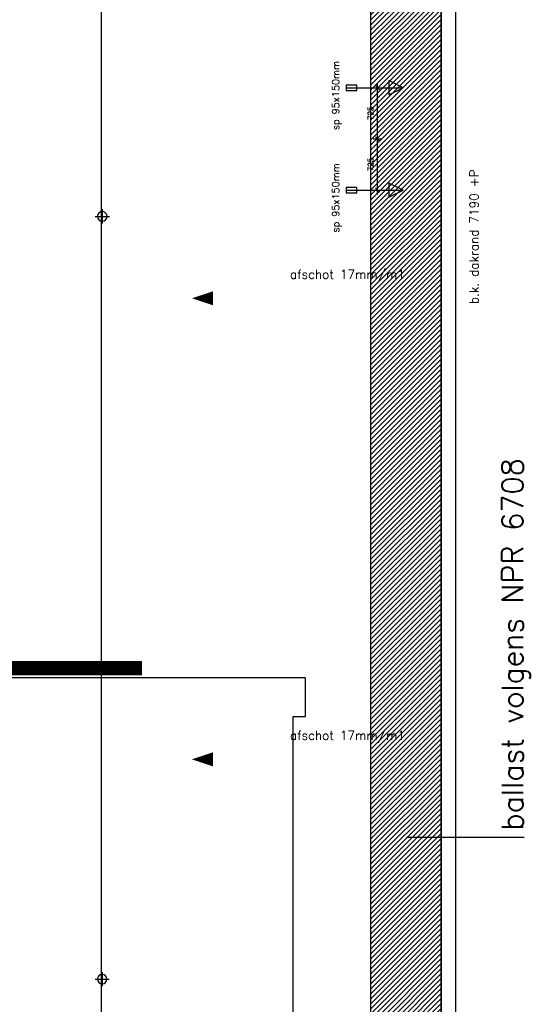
# Model space of a CAD drawing. Extents: x -101594 to 410648, y -2831 to 169921.
# Tile 25 of 31: x 44314 to 51540, y 51894 to 65835. Entities that reach past the tile are written whole.
import ezdxf

# ---------------------------------------------------------------- set-up
doc = ezdxf.new("R2010")
doc.units = 0
doc.header["$LTSCALE"] = 50
doc.header["$MEASUREMENT"] = 0
doc.header["$PDSIZE"] = -1
doc.linetypes.add('HIDDEN2', pattern=[0.1875, 0.125, -0.0625])
doc.layers.get('0').update_dxf_attribs({"linetype": 'CONTINUOUS'})
doc.layers.get('DEFPOINTS').update_dxf_attribs({"linetype": 'CONTINUOUS'})
for name, color, linetype in [('A--01A1_ACEER', 1, 'CONTINUOUS'), ('A--L02-A3-_LOGO', 3, 'CONTINUOUS'), ('A--L21--', 3, 'CONTINUOUS'), ('A--L21A4_BUITENWAND', 4, 'CONTINUOUS'), ('A--L22AC1_BINNENWAND', 1, 'HIDDEN2'), ('A--L27-A2-_DAKEN', 2, 'CONTINUOUS'), ('A--L27A1_DAKEN', 1, 'CONTINUOUS'), ('A--L52--', 7, 'CONTINUOUS'), ('A--L52--_F123-', 7, 'CONTINUOUS'), ('A--M$1A-_F123-', 1, 'CONTINUOUS'), ('A--T$1A-25_TEKST', 2, 'CONTINUOUS'), ('A--T01A-25_TEKST', 2, 'CONTINUOUS')]:
    doc.layers.add(name, color=color, linetype=linetype)
doc.styles.add('ALFA-0_25', font='ROMANS')
doc.styles.add('B-01', font='SIMPLEX.SHX', dxfattribs={"width": 0.8, "height": 4.5})
doc.styles.add('HIEMSTRA', font='romans.shx')
doc.linetypes.add('ZIGZAG', pattern='A,0.0001,-0.2,[131,ltypeshp.shx,S=0.2,R=0,X=-0.2,Y=0],-0.4,[131,ltypeshp.shx,S=0.2,R=180,X=0.2,Y=0],-0.2', length=0.8001)
doc.dimstyles.new('STANDARD$0', dxfattribs={"dimscale": 50, "dimtxt": 2.5, "dimasz": 2, "dimexe": 2, "dimexo": 0, "dimgap": 2, "dimtad": 1, "dimdec": 0, "dimzin": 0, "dimdsep": 46, "dimtxsty": 'ALFA-0_25', "dimblk1": 'OBLIQUE', "dimblk2": 'OBLIQUE', "dimsah": 1, "dimcen": -3, "dimdle": 2, "dimclrd": 1, "dimclre": 1, "dimclrt": 2, "dimadec": 0, "dimazin": 0, "dimtfac": 0.666667, "dimtofl": 0, "dimtmove": 2, "dimatfit": 3, "dimldrblk": 'OBLIQUE', "dimfxl": 1, "dimtvp": 0.833333, "dimtolj": 1, "dimtzin": 0, "dimarcsym": 0})

# ---------------------------------------------------------------- blocks, each defined once
blk = doc.blocks.new('SPUWER01')
at = {"layer": 'A--L27-A2-_DAKEN'}
blk.add_line((-75, 0), (728, 0), dxfattribs=at)
for points in [[(-75, 38), (-75, -38), (75, -38), (75, 38)], [(728, 0), (728, 0), (528, 100), (528, -100)]]:
    blk.add_lwpolyline(points, close=True, dxfattribs=at)
at = {"layer": 'A--T$1A-25_TEKST', "style": 'B-01'}
blk.add_text('sp 95x150mm', height=100, rotation=90.0175, dxfattribs=at).set_placement((-174, -601))
blk = doc.blocks.new('_OBLIQUE')
at = {"color": 0, "linetype": 'ByBlock'}
blk.add_line((-0.5, -0.5), (0.5, 0.5), dxfattribs=at)
blk = doc.blocks.new('*D194')
at = {"layer": 'A--M$1A-_F123-', "color": 1, "lineweight": -2, "transparency": 16777216}
for p, q in [((49317, 64872), (49438, 64872)), ((49378, 64087), (49378, 64932)), ((49317, 64147), (49438, 64147))]:
    blk.add_line(p, q, dxfattribs=at)
at = {"layer": 'DEFPOINTS', "color": 0, "transparency": 16777216}
for p in [(49317, 64872), (49378, 64872), (49317, 64147)]:
    blk.add_point(p, dxfattribs=at)
at = {"layer": 'A--M$1A-_F123-', "color": 1, "lineweight": -2, "transparency": 16777216, "xscale": 60, "yscale": 60, "zscale": 60}
for p, rotation in [((49378, 64872), 90), ((49378, 64147), 270)]:
    blk.add_blockref('_OBLIQUE', p, dxfattribs=dict(at, rotation=rotation))
at = {"layer": 'A--M$1A-_F123-', "color": 2, "transparency": 16777216, "insert": (49280, 64509), "char_height": 75, "attachment_point": 5, "rotation": 90, "style": 'ALFA-0_25'}
blk.add_mtext('\\A1;725', dxfattribs=at)
blk = doc.blocks.new('*D195')
at = {"layer": 'A--M$1A-_F123-', "color": 1, "lineweight": -2, "transparency": 16777216}
for p, q in [((49317, 64147), (49438, 64147)), ((49378, 63362), (49378, 64207)), ((49317, 63422), (49438, 63422))]:
    blk.add_line(p, q, dxfattribs=at)
at = {"layer": 'DEFPOINTS', "color": 0, "transparency": 16777216}
for p in [(49317, 64147), (49378, 64147), (49317, 63422)]:
    blk.add_point(p, dxfattribs=at)
at = {"layer": 'A--M$1A-_F123-', "color": 1, "lineweight": -2, "transparency": 16777216, "xscale": 60, "yscale": 60, "zscale": 60}
for p, rotation in [((49378, 64147), 90), ((49378, 63422), 270)]:
    blk.add_blockref('_OBLIQUE', p, dxfattribs=dict(at, rotation=rotation))
at = {"layer": 'A--M$1A-_F123-', "color": 2, "transparency": 16777216, "insert": (49280, 63784), "char_height": 75, "attachment_point": 5, "rotation": 90, "style": 'ALFA-0_25'}
blk.add_mtext('\\A1;725', dxfattribs=at)
blk = doc.blocks.new('S050003-')
at = {"layer": 'A--L52--_F123-', "color": 1, "linetype": 'Continuous'}
for points in [[(0, 0), (2, 0)], [(1, 1), (1, -1)]]:
    blk.add_lwpolyline(points, dxfattribs=at)
blk.add_lwpolyline([(0.33, 0, 1), (1.67, 0, 1)], format="xyb", close=True, dxfattribs=at)

msp = doc.modelspace()

# ---------------------------------------------------------------- hatches: boundary and pattern name
at = {"layer": 'A--L02-A3-_LOGO'}
h = msp.add_hatch(dxfattribs=at)
h.set_pattern_fill('ALFALINE', color=1, scale=50, style=0)
h.set_pattern_definition([(45, (0, 0), (-35.35534, 35.35534), [])])
h.paths.add_polyline_path([(41672.7, 92453.2), (41671.1, 91421.9), (49280.1, 89388), (49280.1, 45782.5), (50280.1, 45782.5), (50280.1, 90149.3)])

# ---------------------------------------------------------------- linework, layer by layer
at = {"layer": 'A--01A1_ACEER', "linetype": 'ZIGZAG', "const_width": 200}
msp.add_lwpolyline([(37008, 56653.8), (37008, 56653.8), (37008, 56653.8), (37008, 56653.8), (46042.2, 56653.8)], dxfattribs=at)
at = {"layer": 'A--L21--', "color": 1, "linetype": 'Continuous'}
msp.add_lwpolyline([(48184.8, 46982.5), (48184.8, 55968.7), (48357.3, 55968.5), (48357.3, 56514.5), (37027, 56514.5)], dxfattribs=at)
at = {"layer": 'A--L21A4_BUITENWAND', "color": 2, "linetype": 'Continuous'}
for p, q in [((50480.1, 90301.4), (50480.1, 45782.5)), ((50280.1, 90149.3), (50280.1, 45782.5)), ((49280.1, 89388), (49280.1, 45782.5))]:
    msp.add_line(p, q, dxfattribs=at)
at = {"layer": 'A--L27A1_DAKEN'}
for p, q in [((45467.8, 86484.1), (45467.8, 47861.9)), ((51451.6, 54256.5), (49787.3, 54256.5))]:
    msp.add_line(p, q, dxfattribs=at)
msp.add_lwpolyline([(41672.7, 92453.2), (41671.1, 91421.9), (49280.1, 89388), (49280.1, 45782.5), (50280.1, 45782.5), (50280.1, 90149.3)], close=True, dxfattribs=at)
for points in [[(50136.1, 61890.6, 0, 0, 0), (46751.1, 61890.6, 0, 200, 0), (47051.1, 61890.6, 0, 0, 0)], [(50136.1, 55362.5, 0, 0, 0), (46751.1, 55362.5, 0, 200, 0), (47051.1, 55362.5, 0, 0, 0)]]:
    msp.add_lwpolyline(points, format="xyseb", dxfattribs=at)

# ---------------------------------------------------------------- block references
at = {"layer": 'A--L22AC1_BINNENWAND'}
for p in [(49011.3, 64871.8), (49011.3, 63421.8)]:
    msp.add_blockref('SPUWER01', p, dxfattribs=at)
at = {"layer": 'A--L52--', "xscale": 100, "yscale": 100, "zscale": 100}
for p in [(45382.8, 63050.2), (45382, 52250.5)]:
    msp.add_blockref('S050003-', p, dxfattribs=at)

# ---------------------------------------------------------------- texts
at = {"layer": 'A--T01A-25_TEKST', "style": 'HIEMSTRA'}
msp.add_text('b.k. dakrand 7190 +P', height=125, rotation=90, dxfattribs=at).set_placement((50806.4, 61807.5))
for p in [(48138.3, 62167.1), (48138.3, 55639)]:
    msp.add_text('afschot 17mm/m1', height=125, dxfattribs=at).set_placement(p)
at = {"layer": 'A--T01A-25_TEKST', "color": 4, "style": 'HIEMSTRA'}
msp.add_text('ballast volgens NPR 6708', height=300, rotation=90, dxfattribs=at).set_placement((51437.8, 54354.7))

# ---------------------------------------------------------------- dimensions: what is measured, and where the dimension line sits
at = {"layer": 'A--M$1A-_F123-'}
for base, p1, p2, picture, middle in [((49377.8, 64871.8), (49317, 64146.8), (49317, 64871.8), '*D194', (49280.3, 64509.3)), ((49377.8, 64146.8), (49317, 63421.8), (49317, 64146.8), '*D195', (49280.3, 63784.3))]:
    dim = msp.add_linear_dim(base=base, p1=p1, p2=p2, angle=90, dimstyle='STANDARD$0', override={"dimscale": 30}, dxfattribs=at)
    dim.commit()
    dim.dimension.update_dxf_attribs({"geometry": picture, "text_midpoint": middle})

doc.saveas('drawing.dxf')
